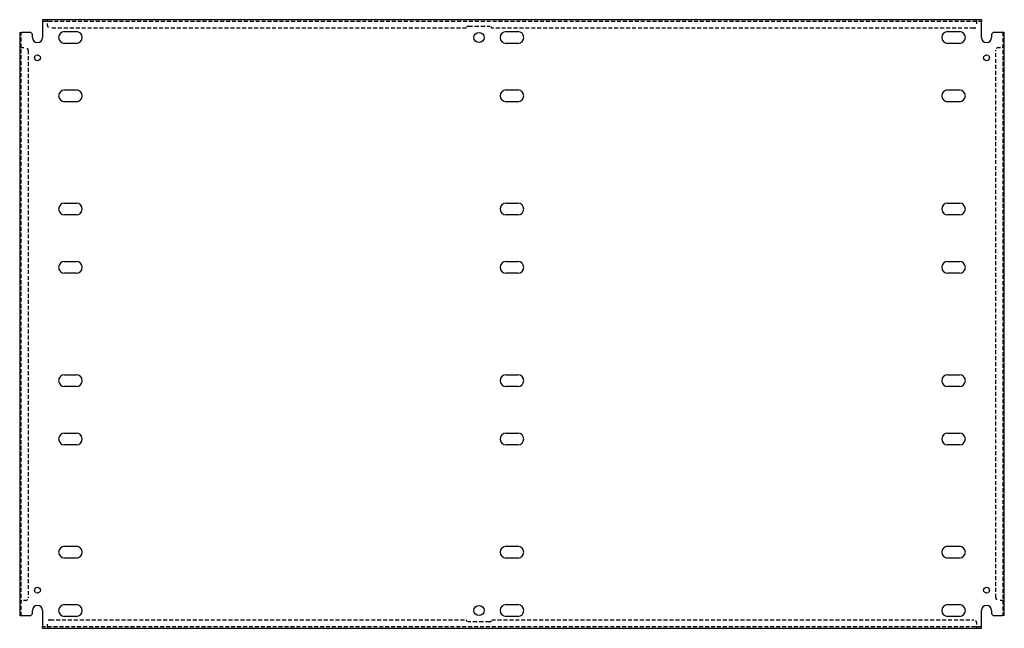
# Model space of a CAD drawing. Header units: inches. Extents: x 33.4 to 81.9, y 15.9 to 45.9.
import ezdxf

# ---------------------------------------------------------------- set-up
doc = ezdxf.new("R2010")
doc.units = ezdxf.units.IN
doc.header["$MEASUREMENT"] = 0
doc.linetypes.add('DASHED_SPACE', pattern=[0.2067, 0.1654, -0.0413])
doc.layers.add('Hidden Edges(ANSI)', color=7, linetype='DASHED_SPACE', lineweight=25)
doc.layers.add('Visible Edges(ANSI)', color=7, linetype='Continuous', lineweight=25)

msp = doc.modelspace()

# ---------------------------------------------------------------- linework, layer by layer
at = {"layer": 'Hidden Edges(ANSI)', "ltscale": 1.159348}
for p, q in [((34.49, 45.784), (80.74, 45.784)), ((80.74, 15.945), (34.49, 15.945))]:
    msp.add_line(p, q, dxfattribs=at)
at = {"layer": 'Hidden Edges(ANSI)', "ltscale": 0.129419}
for p, q in [((34.74, 45.784), (34.74, 45.852)), ((34.74, 45.784), (34.74, 45.852)), ((80.49, 45.784), (80.49, 45.852)), ((80.49, 45.784), (80.49, 45.852)), ((33.433, 44.477), (33.365, 44.477)), ((33.433, 44.477), (33.365, 44.477)), ((81.797, 44.477), (81.865, 44.477)), ((81.797, 44.477), (81.865, 44.477)), ((33.433, 17.252), (33.365, 17.252)), ((33.433, 17.252), (33.365, 17.252)), ((81.797, 17.252), (81.865, 17.252)), ((81.797, 17.252), (81.865, 17.252)), ((34.74, 15.945), (34.74, 15.877)), ((34.74, 15.945), (34.74, 15.877)), ((80.49, 15.945), (80.49, 15.877)), ((80.49, 15.945), (80.49, 15.877))]:
    msp.add_line(p, q, dxfattribs=at)
at = {"layer": 'Hidden Edges(ANSI)', "ltscale": 0.092649}
for p, q in [((34.74, 45.784), (34.74, 45.753)), ((80.49, 45.784), (80.49, 45.753)), ((33.433, 44.477), (33.464, 44.477)), ((81.797, 44.477), (81.766, 44.477)), ((33.433, 17.252), (33.464, 17.252)), ((81.797, 17.252), (81.766, 17.252)), ((34.74, 15.945), (34.74, 15.976)), ((80.49, 15.945), (80.49, 15.976))]:
    msp.add_line(p, q, dxfattribs=at)
at = {"layer": 'Hidden Edges(ANSI)', "ltscale": 0.369411}
for p, q in [((34.74, 45.559), (34.74, 45.753)), ((80.49, 45.753), (80.49, 45.559)), ((33.464, 44.477), (33.658, 44.477)), ((81.572, 44.477), (81.766, 44.477)), ((33.658, 17.252), (33.464, 17.252)), ((81.766, 17.252), (81.572, 17.252)), ((34.74, 15.976), (34.74, 16.17)), ((80.49, 16.17), (80.49, 15.976))]:
    msp.add_line(p, q, dxfattribs=at)
at = {"layer": 'Hidden Edges(ANSI)', "ltscale": 1.158079}
for p, q in [((33.433, 16.502), (33.433, 45.227)), ((81.797, 45.227), (81.797, 16.502))]:
    msp.add_line(p, q, dxfattribs=at)
at = {"layer": 'Hidden Edges(ANSI)', "ltscale": 1.166795}
for p, q in [((55.365, 45.434), (34.865, 45.434)), ((34.865, 16.295), (55.365, 16.295))]:
    msp.add_line(p, q, dxfattribs=at)
at = {"layer": 'Hidden Edges(ANSI)', "ltscale": 1.28568}
for p, q in [((55.459, 45.528), (56.522, 45.528)), ((56.522, 16.202), (55.459, 16.202))]:
    msp.add_line(p, q, dxfattribs=at)
at = {"layer": 'Hidden Edges(ANSI)', "ltscale": 1.160614}
for p, q in [((80.365, 45.434), (56.615, 45.434)), ((56.615, 16.295), (80.365, 16.295))]:
    msp.add_line(p, q, dxfattribs=at)
at = {"layer": 'Hidden Edges(ANSI)', "ltscale": 1.165207}
for p, q in [((33.783, 44.352), (33.783, 17.377)), ((81.447, 17.377), (81.447, 44.352))]:
    msp.add_line(p, q, dxfattribs=at)
at = {"layer": 'Hidden Edges(ANSI)', "ltscale": 0.373886}
for centre, start, end in [((34.865, 45.559), 180, 270), ((80.365, 45.559), 270, 0), ((33.658, 44.352), 0, 90), ((81.572, 44.352), 90, 180), ((33.658, 17.377), 270, 0), ((81.572, 17.377), 180, 270), ((34.865, 16.17), 90, 180), ((80.365, 16.17), 0, 90)]:
    msp.add_arc(centre, 0.125, start, end, dxfattribs=at)
at = {"layer": 'Hidden Edges(ANSI)', "ltscale": 0.279642}
for centre, start, end in [((55.459, 45.434), 90, 180), ((56.522, 45.434), 0, 90), ((55.459, 16.295), 180, 270), ((56.522, 16.295), 270, 0)]:
    msp.add_arc(centre, 0.0935, start, end, dxfattribs=at)
at = {"layer": 'Visible Edges(ANSI)'}
for p, q in [((80.74, 45.852), (34.49, 45.852)), ((34.49, 45.852), (34.49, 45.753)), ((34.49, 45.753), (34.49, 44.977)), ((80.74, 45.852), (80.74, 45.753)), ((80.74, 44.977), (80.74, 45.753)), ((33.365, 45.227), (33.464, 45.227)), ((33.365, 45.227), (33.365, 16.502)), ((33.865, 45.227), (33.464, 45.227)), ((35.574, 45.267), (36.156, 45.267)), ((57.324, 45.267), (57.906, 45.267)), ((79.074, 45.267), (79.656, 45.267)), ((81.766, 45.227), (81.365, 45.227)), ((81.865, 45.227), (81.766, 45.227)), ((81.865, 16.502), (81.865, 45.227)), ((33.99, 44.977), (33.99, 45.102)), ((36.156, 44.687), (35.574, 44.687)), ((57.906, 44.687), (57.324, 44.687)), ((79.656, 44.687), (79.074, 44.687)), ((81.24, 45.102), (81.24, 44.977)), ((35.574, 42.392), (36.156, 42.392)), ((57.324, 42.392), (57.906, 42.392)), ((79.074, 42.392), (79.656, 42.392)), ((36.156, 41.812), (35.574, 41.812)), ((57.906, 41.812), (57.324, 41.812)), ((79.656, 41.812), (79.074, 41.812)), ((35.574, 36.817), (36.156, 36.817)), ((57.324, 36.817), (57.906, 36.817)), ((79.074, 36.817), (79.656, 36.817)), ((36.156, 36.237), (35.574, 36.237)), ((57.906, 36.237), (57.324, 36.237)), ((79.656, 36.237), (79.074, 36.237)), ((35.574, 33.942), (36.156, 33.942)), ((57.324, 33.942), (57.906, 33.942)), ((79.074, 33.942), (79.656, 33.942)), ((36.156, 33.362), (35.574, 33.362)), ((57.906, 33.362), (57.324, 33.362)), ((79.656, 33.362), (79.074, 33.362)), ((35.574, 28.367), (36.156, 28.367)), ((57.324, 28.367), (57.906, 28.367)), ((79.074, 28.367), (79.656, 28.367)), ((36.156, 27.787), (35.574, 27.787)), ((57.906, 27.787), (57.324, 27.787)), ((79.656, 27.787), (79.074, 27.787)), ((35.574, 25.492), (36.156, 25.492)), ((57.324, 25.492), (57.906, 25.492)), ((79.074, 25.492), (79.656, 25.492)), ((36.156, 24.912), (35.574, 24.912)), ((57.906, 24.912), (57.324, 24.912)), ((79.656, 24.912), (79.074, 24.912)), ((35.574, 19.917), (36.156, 19.917)), ((57.324, 19.917), (57.906, 19.917)), ((79.074, 19.917), (79.656, 19.917)), ((36.156, 19.337), (35.574, 19.337)), ((57.906, 19.337), (57.324, 19.337)), ((79.656, 19.337), (79.074, 19.337)), ((35.574, 17.042), (36.156, 17.042)), ((57.324, 17.042), (57.906, 17.042)), ((79.074, 17.042), (79.656, 17.042)), ((33.365, 16.502), (33.464, 16.502)), ((33.464, 16.502), (33.865, 16.502)), ((33.99, 16.627), (33.99, 16.752)), ((34.49, 16.752), (34.49, 15.976)), ((80.74, 15.976), (80.74, 16.752)), ((81.24, 16.752), (81.24, 16.627)), ((81.365, 16.502), (81.766, 16.502)), ((81.865, 16.502), (81.766, 16.502)), ((36.156, 16.462), (35.574, 16.462)), ((57.906, 16.462), (57.324, 16.462)), ((79.656, 16.462), (79.074, 16.462)), ((34.49, 15.877), (34.49, 15.976)), ((34.49, 15.877), (80.74, 15.877)), ((80.74, 15.877), (80.74, 15.976))]:
    msp.add_line(p, q, dxfattribs=at)
for centre, radius in [((55.99, 44.977), 0.25), ((34.24, 43.977), 0.145), ((80.99, 43.977), 0.145), ((34.24, 17.752), 0.145), ((80.99, 17.752), 0.145), ((55.99, 16.752), 0.25)]:
    msp.add_circle(centre, radius, dxfattribs=at)
for centre, radius, start, end in [((33.865, 45.102), 0.125, 0, 90), ((35.574, 44.977), 0.29, 90, 270), ((36.156, 44.977), 0.29, 270, 90), ((57.324, 44.977), 0.29, 90, 270), ((57.906, 44.977), 0.29, 270, 90), ((79.074, 44.977), 0.29, 90, 270), ((79.656, 44.977), 0.29, 270, 90), ((81.365, 45.102), 0.125, 90, 180), ((34.24, 44.977), 0.25, 180, 0), ((80.99, 44.977), 0.25, 180, 0), ((35.574, 42.102), 0.29, 90, 270), ((36.156, 42.102), 0.29, 270, 90), ((57.324, 42.102), 0.29, 90, 270), ((57.906, 42.102), 0.29, 270, 90), ((79.074, 42.102), 0.29, 90, 270), ((79.656, 42.102), 0.29, 270, 90), ((35.574, 36.527), 0.29, 90, 270), ((36.156, 36.527), 0.29, 270, 90), ((57.324, 36.527), 0.29, 90, 270), ((57.906, 36.527), 0.29, 270, 90), ((79.074, 36.527), 0.29, 90, 270), ((79.656, 36.527), 0.29, 270, 90), ((35.574, 33.652), 0.29, 90, 270), ((36.156, 33.652), 0.29, 270, 90), ((57.324, 33.652), 0.29, 90, 270), ((57.906, 33.652), 0.29, 270, 90), ((79.074, 33.652), 0.29, 90, 270), ((79.656, 33.652), 0.29, 270, 90), ((35.574, 28.077), 0.29, 90, 270), ((36.156, 28.077), 0.29, 270, 90), ((57.324, 28.077), 0.29, 90, 270), ((57.906, 28.077), 0.29, 270, 90), ((79.074, 28.077), 0.29, 90, 270), ((79.656, 28.077), 0.29, 270, 90), ((35.574, 25.202), 0.29, 90, 270), ((36.156, 25.202), 0.29, 270, 90), ((57.324, 25.202), 0.29, 90, 270), ((57.906, 25.202), 0.29, 270, 90), ((79.074, 25.202), 0.29, 90, 270), ((79.656, 25.202), 0.29, 270, 90), ((35.574, 19.627), 0.29, 90, 270), ((36.156, 19.627), 0.29, 270, 90), ((57.324, 19.627), 0.29, 90, 270), ((57.906, 19.627), 0.29, 270, 90), ((79.074, 19.627), 0.29, 90, 270), ((79.656, 19.627), 0.29, 270, 90), ((34.24, 16.752), 0.25, 0, 180), ((35.574, 16.752), 0.29, 90, 270), ((36.156, 16.752), 0.29, 270, 90), ((57.324, 16.752), 0.29, 90, 270), ((57.906, 16.752), 0.29, 270, 90), ((79.074, 16.752), 0.29, 90, 270), ((79.656, 16.752), 0.29, 270, 90), ((80.99, 16.752), 0.25, 0, 180), ((33.865, 16.627), 0.125, 270, 0), ((81.365, 16.627), 0.125, 180, 270)]:
    msp.add_arc(centre, radius, start, end, dxfattribs=at)

doc.saveas('drawing.dxf')
